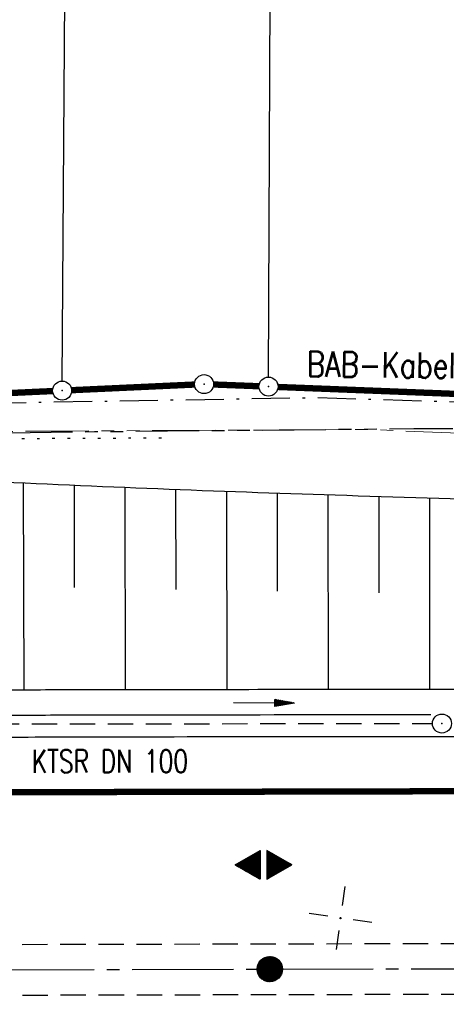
# Model space of a CAD drawing. Extents: x 0 to 1135, y 0 to 594.
# Tile 25 of 153: x 115 to 149, y 328 to 406. Entities that reach past the tile are written whole.
import ezdxf
from ezdxf.enums import TextEntityAlignment as Align

# ---------------------------------------------------------------- set-up
doc = ezdxf.new("R2010")
doc.units = 0
doc.header["$LTSCALE"] = 2
doc.header["$MEASUREMENT"] = 0
for name, pattern in [('ACHSE', [5.5, 4, -0.5, 0.5, -0.5]), ('AUSGEZOGEN', [0]), ('BAB-FM2', [2.6, 1.5, -0.5, 0.1, -0.5]), ('EinAusfädelung', [3.5, 2.5, -1]), ('GESTRICH-X2', [1.5, 1, -0.5]), ('PHANTOMX2', [5, 2.5, -0.5, 0.5, -0.5, 0.5, -0.5]), ('PUNKTX2_STR', [0.6, 0.1, -0.5])]:
    doc.linetypes.add(name, pattern=pattern)
doc.layers.get('0').update_dxf_attribs({"color": 8, "linetype": 'AUSGEZOGEN'})
for name, color, linetype in [('ACHSETOP', 250, 'ACHSE'), ('BAB_FM', 8, 'BAB-FM2'), ('BOESCHG', 8, 'AUSGEZOGEN'), ('EINAUSF', 8, 'EinAusfädelung'), ('FBRTOP', 8, 'AUSGEZOGEN'), ('GEF', 8, 'AUSGEZOGEN'), ('GRENZL', 8, 'AUSGEZOGEN'), ('GRENZL-BAB', 7, 'AUSGEZOGEN'), ('GRENZP-BAB', 7, 'AUSGEZOGEN'), ('HEKT_B', 250, 'CONTINUOUS'), ('KANAL', 200, 'GESTRICH-X2'), ('Lichtwellenleiter COLT', 8, 'PHANTOMX2'), ('Lichtwellenleiter GLH', 8, 'PHANTOMX2'), ('MS-UEBERFAHRT', 8, 'GESTRICH-X2'), ('MULDE', 8, 'AUSGEZOGEN'), ('NETZ', 250, 'AUSGEZOGEN'), ('NUTZUNG', 8, 'PUNKTX2_STR'), ('PFEILTOP', 8, 'AUSGEZOGEN'), ('SCHSYMBOL', 200, 'AUSGEZOGEN'), ('TEXTO', 200, 'CONTINUOUS')]:
    doc.layers.add(name, color=color, linetype=linetype)
doc.styles.add('ROMANS', font='romans.shx', dxfattribs={"width": 0.8})

# ---------------------------------------------------------------- blocks, each defined once
blk = doc.blocks.new('IKR')
at = {"color": 0}
for p, q in [((0, 1), (0, 2.5)), ((-2.5, 0), (-1, 0)), ((1, 0), (2.5, 0)), ((0, -2.5), (0, -1))]:
    blk.add_line(p, q, dxfattribs=at)
blk.add_circle((0, 0), 0.05, dxfattribs=at)
blk.add_point((0, 0), dxfattribs=at)
blk = doc.blocks.new('*X17')
at = {"color": 0}
for p, q in [((212.234, 257.394), (213.242, 258.402)), ((212.236, 257.466), (213.169, 258.4)), ((212.237, 257.326), (213.31, 258.399)), ((212.244, 257.262), (213.373, 258.392)), ((212.244, 257.545), (213.09, 258.391)), ((212.254, 257.202), (213.434, 258.381)), ((212.261, 257.633), (213.003, 258.375)), ((212.268, 257.145), (213.491, 258.368)), ((212.284, 257.09), (213.545, 258.351)), ((212.29, 257.732), (212.903, 258.346)), ((212.303, 257.038), (213.597, 258.333)), ((212.324, 256.988), (213.647, 258.312)), ((212.343, 257.856), (212.779, 258.293)), ((212.347, 256.941), (213.694, 258.288)), ((212.372, 256.895), (213.74, 258.263)), ((212.399, 256.852), (213.783, 258.236)), ((212.428, 256.81), (213.825, 258.207)), ((212.459, 256.77), (213.865, 258.176)), ((212.492, 256.732), (213.903, 258.143)), ((212.526, 256.696), (213.939, 258.109)), ((212.563, 256.662), (213.974, 258.073)), ((212.601, 256.629), (214.006, 258.035)), ((212.64, 256.598), (214.037, 257.995)), ((212.682, 256.569), (214.066, 257.953)), ((212.726, 256.542), (214.093, 257.91)), ((212.771, 256.517), (214.119, 257.864)), ((212.819, 256.493), (214.142, 257.817)), ((212.868, 256.472), (214.163, 257.767)), ((212.92, 256.454), (214.182, 257.715)), ((212.975, 256.437), (214.198, 257.661)), ((213.032, 256.424), (214.211, 257.603)), ((213.092, 256.414), (214.222, 257.543)), ((213.156, 256.407), (214.229, 257.479)), ((213.224, 256.404), (214.232, 257.412)), ((213.296, 256.406), (214.23, 257.339)), ((213.375, 256.414), (214.222, 257.26)), ((213.463, 256.43), (214.205, 257.173)), ((213.563, 256.46), (214.176, 257.073)), ((213.686, 256.512), (214.123, 256.949))]:
    blk.add_line(p, q, dxfattribs=at)
blk = doc.blocks.new('SRMAST2')
at = {"color": 0}
blk.add_circle((0, 0), 0.999, dxfattribs=at)
blk.add_point((0, 0), dxfattribs=at)
blk.add_blockref('*X17', (-213.233, -257.403))
blk = doc.blocks.new('GST')
at = {"color": 0}
blk.add_circle((0, 0), 0.75, dxfattribs=at)
blk.add_point((0, 0), dxfattribs=at)
blk = doc.blocks.new('10')
blk.add_blockref('GST', (0, 0))
blk = doc.blocks.new('PFEIL2')
at = {"color": 0}
for p, q in [((0.88, 0.002), (-2.401, -0.012)), ((0.881, -0.271), (0.879, 0.276)), ((0.879, 0.276), (2.429, 0.009)), ((0.911, 0.27), (0.879, 0.265)), ((0.965, 0.261), (0.879, 0.246)), ((1.019, 0.252), (0.879, 0.228)), ((1.073, 0.242), (0.879, 0.209)), ((1.127, 0.233), (0.879, 0.191)), ((1.181, 0.224), (0.879, 0.172)), ((1.235, 0.214), (0.879, 0.154)), ((1.289, 0.205), (0.879, 0.135)), ((1.343, 0.196), (0.879, 0.117)), ((1.397, 0.187), (0.879, 0.098)), ((1.451, 0.177), (0.879, 0.08)), ((1.505, 0.168), (0.879, 0.061)), ((1.559, 0.159), (0.88, 0.043)), ((1.613, 0.149), (0.88, 0.024)), ((1.668, 0.14), (0.88, 0.006)), ((1.722, 0.131), (0.88, -0.013)), ((1.776, 0.121), (0.88, -0.031)), ((1.83, 0.112), (0.88, -0.05)), ((1.884, 0.103), (0.88, -0.068)), ((1.938, 0.094), (0.88, -0.087)), ((1.992, 0.084), (0.88, -0.105)), ((2.046, 0.075), (0.88, -0.124)), ((2.1, 0.066), (0.88, -0.142)), ((2.154, 0.056), (0.88, -0.161)), ((2.208, 0.047), (0.88, -0.179)), ((2.262, 0.038), (0.881, -0.198)), ((2.316, 0.029), (0.881, -0.216)), ((2.37, 0.019), (0.881, -0.235)), ((2.424, 0.01), (0.881, -0.253)), ((2.429, 0.009), (0.881, -0.271))]:
    blk.add_line(p, q, dxfattribs=at)
blk = doc.blocks.new('*X22')
at = {"color": 0}
for p, q in [((377.752, 182.131), (378.016, 182.394)), ((377.764, 182.152), (378.012, 182.4)), ((377.776, 182.173), (378.009, 182.406)), ((377.788, 182.194), (378.006, 182.411)), ((377.8, 182.215), (378.003, 182.417)), ((377.813, 182.236), (377.999, 182.422)), ((377.825, 182.257), (377.996, 182.428)), ((377.837, 182.277), (377.993, 182.434)), ((377.849, 182.298), (377.99, 182.439)), ((377.861, 182.319), (377.986, 182.445)), ((377.873, 182.34), (377.983, 182.45)), ((377.885, 182.361), (377.98, 182.456)), ((377.897, 182.382), (377.977, 182.462)), ((377.909, 182.403), (377.973, 182.467)), ((377.921, 182.424), (377.97, 182.473)), ((377.933, 182.445), (377.967, 182.478)), ((377.945, 182.466), (377.964, 182.484)), ((377.107, 180.991), (378.197, 182.081)), ((377.112, 181.023), (378.187, 182.097)), ((377.116, 180.991), (378.2, 182.075)), ((377.124, 181.044), (378.184, 182.103)), ((377.125, 180.991), (378.203, 182.069)), ((377.133, 180.991), (378.206, 182.064)), ((377.136, 181.065), (378.181, 182.109)), ((377.142, 180.991), (378.21, 182.058)), ((377.148, 181.085), (378.177, 182.114)), ((377.151, 180.991), (378.213, 182.053)), ((377.16, 180.991), (378.216, 182.047)), ((377.161, 181.106), (378.174, 182.12)), ((377.169, 180.991), (378.219, 182.041)), ((377.173, 181.127), (378.171, 182.125)), ((377.178, 180.991), (378.223, 182.036)), ((377.185, 181.148), (378.168, 182.131)), ((377.186, 180.991), (378.226, 182.03)), ((377.195, 180.991), (378.229, 182.025)), ((377.197, 181.169), (378.164, 182.137)), ((377.204, 180.991), (378.232, 182.019)), ((377.209, 181.19), (378.161, 182.142)), ((377.213, 180.991), (378.236, 182.013)), ((377.221, 181.211), (378.158, 182.148)), ((377.222, 180.991), (378.239, 182.008)), ((377.231, 180.991), (378.242, 182.002)), ((377.233, 181.232), (378.155, 182.153)), ((377.239, 180.991), (378.245, 181.997)), ((377.245, 181.253), (378.151, 182.159)), ((377.248, 180.991), (378.248, 181.991)), ((377.257, 181.274), (378.148, 182.165)), ((377.257, 180.991), (378.252, 181.985)), ((377.266, 180.991), (378.255, 181.98)), ((377.269, 181.295), (378.145, 182.17)), ((377.275, 180.991), (378.258, 181.974)), ((377.281, 181.316), (378.142, 182.176)), ((377.284, 180.991), (378.261, 181.969)), ((377.292, 180.991), (378.265, 181.963)), ((377.293, 181.336), (378.138, 182.181)), ((377.301, 180.991), (378.268, 181.957)), ((377.305, 181.357), (378.135, 182.187)), ((377.31, 180.991), (378.271, 181.952)), ((377.318, 181.378), (378.132, 182.193)), ((377.319, 180.991), (378.274, 181.946)), ((377.328, 180.991), (378.278, 181.941)), ((377.33, 181.399), (378.129, 182.198)), ((377.337, 180.991), (378.281, 181.935)), ((377.342, 181.42), (378.126, 182.204)), ((377.346, 180.991), (378.284, 181.929)), ((377.354, 181.441), (378.122, 182.209)), ((377.354, 180.991), (378.287, 181.924)), ((377.363, 180.991), (378.291, 181.918)), ((377.366, 181.462), (378.119, 182.215)), ((377.372, 180.991), (378.294, 181.913)), ((377.378, 181.483), (378.116, 182.221)), ((377.381, 180.991), (378.297, 181.907)), ((377.39, 181.504), (378.113, 182.226)), ((377.39, 180.991), (378.3, 181.901)), ((377.399, 180.991), (378.303, 181.896)), ((377.402, 181.525), (378.109, 182.232)), ((377.407, 180.991), (378.307, 181.89)), ((377.414, 181.546), (378.106, 182.238)), ((377.416, 180.991), (378.31, 181.884)), ((377.425, 180.991), (378.313, 181.879)), ((377.426, 181.566), (378.103, 182.243)), ((377.434, 180.991), (378.316, 181.873)), ((377.438, 181.587), (378.1, 182.249)), ((377.443, 180.991), (378.32, 181.868)), ((377.45, 181.608), (378.096, 182.254)), ((377.452, 180.991), (378.323, 181.862)), ((377.46, 180.991), (378.326, 181.856)), ((377.462, 181.629), (378.093, 182.26)), ((377.469, 180.991), (378.329, 181.851)), ((377.474, 181.65), (378.09, 182.266)), ((377.478, 180.991), (378.333, 181.845)), ((377.487, 181.671), (378.087, 182.271)), ((377.487, 180.991), (378.336, 181.84)), ((377.496, 180.991), (378.339, 181.834)), ((377.499, 181.692), (378.083, 182.277)), ((377.505, 180.991), (378.342, 181.828)), ((377.511, 181.713), (378.08, 182.282)), ((377.513, 180.991), (378.346, 181.823)), ((377.522, 180.991), (378.349, 181.817)), ((377.523, 181.734), (378.077, 182.288)), ((377.531, 180.991), (378.352, 181.812)), ((377.535, 181.755), (378.074, 182.294)), ((377.54, 180.991), (378.355, 181.806)), ((377.547, 181.776), (378.071, 182.299)), ((377.549, 180.991), (378.358, 181.8)), ((377.559, 181.796), (378.067, 182.305)), ((377.571, 181.817), (378.064, 182.31)), ((377.583, 181.838), (378.061, 182.316)), ((377.595, 181.859), (378.058, 182.322)), ((377.607, 181.88), (378.054, 182.327)), ((377.619, 181.901), (378.051, 182.333)), ((377.631, 181.922), (378.048, 182.338)), ((377.644, 181.943), (378.045, 182.344)), ((377.656, 181.964), (378.041, 182.35)), ((377.668, 181.985), (378.038, 182.355)), ((377.68, 182.006), (378.035, 182.361)), ((377.692, 182.027), (378.032, 182.366)), ((377.704, 182.047), (378.028, 182.372)), ((377.716, 182.068), (378.025, 182.378)), ((377.728, 182.089), (378.022, 182.383)), ((377.74, 182.11), (378.019, 182.389)), ((377.558, 180.991), (378.362, 181.795)), ((377.566, 180.991), (378.365, 181.789)), ((377.575, 180.991), (378.368, 181.784)), ((377.584, 180.991), (378.371, 181.778)), ((377.593, 180.991), (378.375, 181.772)), ((377.602, 180.991), (378.378, 181.767)), ((377.611, 180.991), (378.381, 181.761)), ((377.62, 180.991), (378.384, 181.756)), ((377.628, 180.991), (378.388, 181.75)), ((377.637, 180.991), (378.391, 181.744)), ((377.646, 180.991), (378.394, 181.739)), ((377.655, 180.991), (378.397, 181.733)), ((377.664, 180.991), (378.401, 181.728)), ((377.673, 180.991), (378.404, 181.722)), ((377.681, 180.991), (378.407, 181.716)), ((377.69, 180.991), (378.41, 181.711)), ((377.699, 180.991), (378.413, 181.705)), ((377.708, 180.991), (378.417, 181.7)), ((377.717, 180.991), (378.42, 181.694)), ((377.726, 180.991), (378.423, 181.688)), ((377.734, 180.991), (378.426, 181.683)), ((377.743, 180.991), (378.43, 181.677)), ((377.752, 180.991), (378.433, 181.672)), ((377.761, 180.991), (378.436, 181.666)), ((377.77, 180.991), (378.439, 181.66)), ((377.779, 180.991), (378.443, 181.655)), ((377.787, 180.991), (378.446, 181.649)), ((377.796, 180.991), (378.449, 181.644)), ((377.805, 180.991), (378.452, 181.638)), ((377.814, 180.991), (378.456, 181.632)), ((377.823, 180.991), (378.459, 181.627)), ((377.832, 180.991), (378.462, 181.621)), ((377.84, 180.991), (378.465, 181.616)), ((377.849, 180.991), (378.468, 181.61)), ((377.858, 180.991), (378.472, 181.604)), ((377.867, 180.991), (378.475, 181.599)), ((377.876, 180.991), (378.478, 181.593)), ((377.885, 180.991), (378.481, 181.588)), ((377.894, 180.991), (378.485, 181.582)), ((377.902, 180.991), (378.488, 181.576)), ((377.911, 180.991), (378.491, 181.571)), ((377.92, 180.991), (378.494, 181.565)), ((377.929, 180.991), (378.498, 181.559)), ((377.938, 180.991), (378.501, 181.554)), ((377.947, 180.991), (378.504, 181.548)), ((377.955, 180.991), (378.507, 181.543)), ((377.964, 180.991), (378.511, 181.537)), ((377.973, 180.991), (378.514, 181.531)), ((377.982, 180.991), (378.517, 181.526)), ((377.991, 180.991), (378.52, 181.52)), ((378, 180.991), (378.523, 181.515)), ((378.008, 180.991), (378.527, 181.509)), ((378.017, 180.991), (378.53, 181.503)), ((378.026, 180.991), (378.533, 181.498)), ((378.035, 180.991), (378.536, 181.492)), ((378.044, 180.991), (378.54, 181.487)), ((378.053, 180.991), (378.543, 181.481)), ((378.061, 180.991), (378.546, 181.475)), ((378.07, 180.991), (378.549, 181.47)), ((378.079, 180.991), (378.553, 181.464)), ((378.088, 180.991), (378.556, 181.459)), ((378.097, 180.991), (378.559, 181.453)), ((378.106, 180.991), (378.562, 181.447)), ((378.114, 180.991), (378.565, 181.442)), ((378.123, 180.991), (378.569, 181.436)), ((378.132, 180.991), (378.572, 181.431)), ((378.141, 180.991), (378.575, 181.425)), ((378.15, 180.991), (378.578, 181.419)), ((378.159, 180.991), (378.582, 181.414)), ((378.168, 180.991), (378.585, 181.408)), ((378.176, 180.991), (378.588, 181.403)), ((378.185, 180.991), (378.591, 181.397)), ((378.194, 180.991), (378.595, 181.391)), ((378.203, 180.991), (378.598, 181.386)), ((378.212, 180.991), (378.601, 181.38)), ((378.221, 180.991), (378.604, 181.375)), ((378.229, 180.991), (378.608, 181.369)), ((378.238, 180.991), (378.611, 181.363)), ((378.247, 180.991), (378.614, 181.358)), ((378.256, 180.991), (378.617, 181.352)), ((378.265, 180.991), (378.62, 181.347)), ((378.274, 180.991), (378.624, 181.341)), ((378.282, 180.991), (378.627, 181.335)), ((378.291, 180.991), (378.63, 181.33)), ((378.3, 180.991), (378.633, 181.324)), ((378.309, 180.991), (378.637, 181.319)), ((378.318, 180.991), (378.64, 181.313)), ((378.327, 180.991), (378.643, 181.307)), ((378.335, 180.991), (378.646, 181.302)), ((378.344, 180.991), (378.65, 181.296)), ((378.353, 180.991), (378.653, 181.291)), ((378.362, 180.991), (378.656, 181.285)), ((378.371, 180.991), (378.659, 181.279)), ((378.38, 180.991), (378.663, 181.274)), ((378.388, 180.991), (378.666, 181.268)), ((378.397, 180.991), (378.669, 181.262)), ((378.406, 180.991), (378.672, 181.257)), ((378.415, 180.991), (378.675, 181.251)), ((378.424, 180.991), (378.679, 181.246)), ((378.433, 180.991), (378.682, 181.24)), ((378.442, 180.991), (378.685, 181.234)), ((378.45, 180.991), (378.688, 181.229)), ((378.459, 180.991), (378.692, 181.223)), ((378.468, 180.991), (378.695, 181.218)), ((378.477, 180.991), (378.698, 181.212)), ((378.486, 180.991), (378.701, 181.206)), ((378.495, 180.991), (378.705, 181.201)), ((378.503, 180.991), (378.708, 181.195)), ((378.512, 180.991), (378.711, 181.19)), ((378.521, 180.991), (378.714, 181.184)), ((378.53, 180.991), (378.718, 181.178)), ((378.539, 180.991), (378.721, 181.173)), ((378.548, 180.991), (378.724, 181.167)), ((378.556, 180.991), (378.727, 181.162)), ((378.565, 180.991), (378.73, 181.156)), ((378.574, 180.991), (378.734, 181.15)), ((378.583, 180.991), (378.737, 181.145)), ((378.592, 180.991), (378.74, 181.139)), ((378.601, 180.991), (378.743, 181.134)), ((378.609, 180.991), (378.747, 181.128)), ((378.618, 180.991), (378.75, 181.122)), ((378.627, 180.991), (378.753, 181.117)), ((378.636, 180.991), (378.756, 181.111)), ((378.645, 180.991), (378.76, 181.106)), ((378.654, 180.991), (378.763, 181.1)), ((378.662, 180.991), (378.766, 181.094)), ((378.671, 180.991), (378.769, 181.089)), ((378.68, 180.991), (378.773, 181.083)), ((378.689, 180.991), (378.776, 181.078)), ((378.698, 180.991), (378.779, 181.072)), ((378.707, 180.991), (378.782, 181.066)), ((378.716, 180.991), (378.785, 181.061)), ((378.724, 180.991), (378.789, 181.055)), ((378.733, 180.991), (378.792, 181.05)), ((378.742, 180.991), (378.795, 181.044)), ((378.751, 180.991), (378.798, 181.038)), ((378.76, 180.991), (378.802, 181.033)), ((378.769, 180.991), (378.805, 181.027)), ((378.777, 180.991), (378.808, 181.022)), ((378.786, 180.991), (378.811, 181.016)), ((378.795, 180.991), (378.815, 181.01)), ((378.804, 180.991), (378.818, 181.005)), ((378.813, 180.991), (378.821, 180.999)), ((377.099, 180.568), (377.108, 180.577)), ((377.102, 180.562), (377.117, 180.577)), ((377.106, 180.556), (377.126, 180.577)), ((377.109, 180.551), (377.135, 180.577)), ((377.112, 180.545), (377.144, 180.577)), ((377.115, 180.54), (377.153, 180.577)), ((377.119, 180.534), (377.161, 180.577)), ((377.122, 180.528), (377.17, 180.577)), ((377.125, 180.523), (377.179, 180.577)), ((377.128, 180.517), (377.188, 180.577)), ((377.131, 180.512), (377.197, 180.577)), ((377.135, 180.506), (377.206, 180.577)), ((377.138, 180.5), (377.214, 180.577)), ((377.141, 180.495), (377.223, 180.577)), ((377.144, 180.489), (377.232, 180.577)), ((377.148, 180.484), (377.241, 180.577)), ((377.151, 180.478), (377.25, 180.577)), ((377.154, 180.472), (377.259, 180.577)), ((377.157, 180.467), (377.267, 180.577)), ((377.161, 180.461), (377.276, 180.577)), ((377.164, 180.456), (377.285, 180.577)), ((377.167, 180.45), (377.294, 180.577)), ((377.17, 180.444), (377.303, 180.577)), ((377.174, 180.439), (377.312, 180.577)), ((377.177, 180.433), (377.32, 180.577)), ((377.18, 180.428), (377.329, 180.577)), ((377.183, 180.422), (377.338, 180.577)), ((377.186, 180.416), (377.347, 180.577)), ((377.19, 180.411), (377.356, 180.577)), ((377.193, 180.405), (377.365, 180.577)), ((377.196, 180.4), (377.373, 180.577)), ((377.199, 180.394), (377.382, 180.577)), ((377.203, 180.388), (377.391, 180.577)), ((377.206, 180.383), (377.4, 180.577)), ((377.209, 180.377), (377.409, 180.577)), ((377.212, 180.372), (377.418, 180.577)), ((377.216, 180.366), (377.427, 180.577)), ((377.219, 180.36), (377.435, 180.577)), ((377.222, 180.355), (377.444, 180.577)), ((377.225, 180.349), (377.453, 180.577)), ((377.229, 180.344), (377.462, 180.577)), ((377.232, 180.338), (377.471, 180.577)), ((377.235, 180.332), (377.48, 180.577)), ((377.238, 180.327), (377.488, 180.577)), ((377.241, 180.321), (377.497, 180.577)), ((377.245, 180.315), (377.506, 180.577)), ((377.248, 180.31), (377.515, 180.577)), ((377.251, 180.304), (377.524, 180.577)), ((377.254, 180.299), (377.533, 180.577)), ((377.258, 180.293), (377.541, 180.577)), ((377.261, 180.287), (377.55, 180.577)), ((377.264, 180.282), (377.559, 180.577)), ((377.267, 180.276), (377.568, 180.577)), ((377.271, 180.271), (377.577, 180.577)), ((377.274, 180.265), (377.586, 180.577)), ((377.277, 180.259), (377.594, 180.577)), ((377.28, 180.254), (377.603, 180.577)), ((377.284, 180.248), (377.612, 180.577)), ((377.287, 180.243), (377.621, 180.577)), ((377.29, 180.237), (377.63, 180.577)), ((377.293, 180.231), (377.639, 180.577)), ((377.296, 180.226), (377.647, 180.577)), ((377.3, 180.22), (377.656, 180.577)), ((377.303, 180.215), (377.665, 180.577)), ((377.306, 180.209), (377.674, 180.577)), ((377.309, 180.203), (377.683, 180.577)), ((377.313, 180.198), (377.692, 180.577)), ((377.316, 180.192), (377.701, 180.577)), ((377.319, 180.187), (377.709, 180.577)), ((377.322, 180.181), (377.718, 180.577)), ((377.326, 180.175), (377.727, 180.577)), ((377.329, 180.17), (377.736, 180.577)), ((377.332, 180.164), (377.745, 180.577)), ((377.335, 180.159), (377.754, 180.577)), ((377.339, 180.153), (377.762, 180.577)), ((377.342, 180.147), (377.771, 180.577)), ((377.345, 180.142), (377.78, 180.577)), ((377.348, 180.136), (377.789, 180.577)), ((377.351, 180.131), (377.798, 180.577)), ((377.355, 180.125), (377.807, 180.577)), ((377.358, 180.119), (377.815, 180.577)), ((377.361, 180.114), (377.824, 180.577)), ((377.364, 180.108), (377.833, 180.577)), ((377.368, 180.103), (377.842, 180.577)), ((377.371, 180.097), (377.851, 180.577)), ((377.374, 180.091), (377.86, 180.577)), ((377.377, 180.086), (377.868, 180.577)), ((377.381, 180.08), (377.877, 180.577)), ((377.384, 180.075), (377.886, 180.577)), ((377.387, 180.069), (377.895, 180.577)), ((377.39, 180.063), (377.904, 180.577)), ((377.394, 180.058), (377.913, 180.577)), ((377.397, 180.052), (377.921, 180.577)), ((377.4, 180.047), (377.93, 180.577)), ((377.403, 180.041), (377.939, 180.577)), ((377.406, 180.035), (377.948, 180.577)), ((377.41, 180.03), (377.957, 180.577)), ((377.413, 180.024), (377.966, 180.577)), ((377.416, 180.018), (377.975, 180.577)), ((377.419, 180.013), (377.983, 180.577)), ((377.423, 180.007), (377.992, 180.577)), ((377.426, 180.002), (378.001, 180.577)), ((377.429, 179.996), (378.01, 180.577)), ((377.432, 179.99), (378.019, 180.577)), ((377.436, 179.985), (378.028, 180.577)), ((377.439, 179.979), (378.036, 180.577)), ((377.442, 179.974), (378.045, 180.577)), ((377.445, 179.968), (378.054, 180.577)), ((377.449, 179.962), (378.063, 180.577)), ((377.452, 179.957), (378.072, 180.577)), ((377.455, 179.951), (378.081, 180.577)), ((377.458, 179.946), (378.089, 180.577)), ((377.461, 179.94), (378.098, 180.577)), ((377.465, 179.934), (378.107, 180.577)), ((377.468, 179.929), (378.116, 180.577)), ((377.471, 179.923), (378.125, 180.577)), ((377.474, 179.918), (378.134, 180.577)), ((377.478, 179.912), (378.142, 180.577)), ((377.481, 179.906), (378.151, 180.577)), ((377.484, 179.901), (378.16, 180.577)), ((377.487, 179.895), (378.169, 180.577)), ((377.491, 179.89), (378.178, 180.577)), ((377.494, 179.884), (378.187, 180.577)), ((377.497, 179.878), (378.196, 180.577)), ((377.5, 179.873), (378.204, 180.577)), ((377.504, 179.867), (378.213, 180.577)), ((377.507, 179.862), (378.222, 180.577)), ((377.51, 179.856), (378.231, 180.577)), ((377.513, 179.85), (378.24, 180.577)), ((377.516, 179.845), (378.249, 180.577)), ((377.52, 179.839), (378.257, 180.577)), ((377.523, 179.834), (378.266, 180.577)), ((377.526, 179.828), (378.275, 180.577)), ((377.529, 179.822), (378.284, 180.577)), ((377.533, 179.817), (378.293, 180.577)), ((377.536, 179.811), (378.302, 180.577)), ((377.539, 179.806), (378.31, 180.577)), ((377.542, 179.8), (378.319, 180.577)), ((377.546, 179.794), (378.328, 180.577)), ((377.549, 179.789), (378.337, 180.577)), ((377.552, 179.783), (378.346, 180.577)), ((377.555, 179.778), (378.355, 180.577)), ((377.559, 179.772), (378.363, 180.577)), ((377.562, 179.766), (378.372, 180.577)), ((377.565, 179.761), (378.381, 180.577)), ((377.568, 179.755), (378.39, 180.577)), ((377.571, 179.75), (378.399, 180.577)), ((377.575, 179.744), (378.408, 180.577)), ((377.578, 179.738), (378.416, 180.577)), ((377.581, 179.733), (378.425, 180.577)), ((377.584, 179.727), (378.434, 180.577)), ((377.588, 179.722), (378.443, 180.577)), ((377.591, 179.716), (378.452, 180.577)), ((377.594, 179.71), (378.461, 180.577)), ((377.597, 179.705), (378.47, 180.577)), ((377.601, 179.699), (378.478, 180.577)), ((377.604, 179.693), (378.487, 180.577)), ((377.607, 179.688), (378.496, 180.577)), ((377.61, 179.682), (378.505, 180.577)), ((377.614, 179.677), (378.514, 180.577)), ((377.617, 179.671), (378.523, 180.577)), ((377.62, 179.665), (378.531, 180.577)), ((377.623, 179.66), (378.54, 180.577)), ((377.626, 179.654), (378.549, 180.577)), ((377.63, 179.649), (378.558, 180.577)), ((377.633, 179.643), (378.567, 180.577)), ((377.636, 179.637), (378.576, 180.577)), ((377.639, 179.632), (378.584, 180.577)), ((377.643, 179.626), (378.593, 180.577)), ((377.646, 179.621), (378.602, 180.577)), ((377.649, 179.615), (378.611, 180.577)), ((377.652, 179.609), (378.62, 180.577)), ((377.656, 179.604), (378.629, 180.577)), ((377.659, 179.598), (378.637, 180.577)), ((377.662, 179.593), (378.646, 180.577)), ((377.665, 179.587), (378.655, 180.577)), ((377.669, 179.581), (378.664, 180.577)), ((377.672, 179.576), (378.673, 180.577)), ((377.675, 179.57), (378.682, 180.577)), ((377.678, 179.565), (378.69, 180.577)), ((377.681, 179.559), (378.699, 180.577)), ((377.685, 179.553), (378.708, 180.577)), ((377.688, 179.548), (378.717, 180.577)), ((377.691, 179.542), (378.726, 180.577)), ((377.694, 179.537), (378.735, 180.577)), ((377.698, 179.531), (378.744, 180.577)), ((377.701, 179.525), (378.752, 180.577)), ((377.704, 179.52), (378.761, 180.577)), ((377.707, 179.514), (378.77, 180.577)), ((377.711, 179.509), (378.779, 180.577)), ((377.714, 179.503), (378.788, 180.577)), ((377.717, 179.497), (378.797, 180.577)), ((377.72, 179.492), (378.805, 180.577)), ((377.724, 179.486), (378.814, 180.577)), ((377.733, 179.469), (378.806, 180.542)), ((377.736, 179.464), (378.794, 180.521)), ((377.74, 179.458), (378.781, 180.5)), ((377.743, 179.453), (378.769, 180.479)), ((377.746, 179.447), (378.757, 180.458)), ((377.749, 179.441), (378.745, 180.437)), ((377.753, 179.436), (378.733, 180.416)), ((377.756, 179.43), (378.721, 180.395)), ((377.759, 179.425), (378.709, 180.374)), ((377.762, 179.419), (378.697, 180.353)), ((377.766, 179.413), (378.685, 180.333)), ((377.769, 179.408), (378.673, 180.312)), ((377.772, 179.402), (378.661, 180.291)), ((377.775, 179.396), (378.649, 180.27)), ((377.779, 179.391), (378.637, 180.249)), ((377.782, 179.385), (378.624, 180.228)), ((377.785, 179.38), (378.612, 180.207)), ((377.788, 179.374), (378.6, 180.186)), ((377.791, 179.368), (378.588, 180.165)), ((377.795, 179.363), (378.576, 180.144)), ((377.798, 179.357), (378.564, 180.123)), ((377.801, 179.352), (378.552, 180.103)), ((377.804, 179.346), (378.54, 180.082)), ((377.808, 179.34), (378.528, 180.061)), ((377.811, 179.335), (378.516, 180.04)), ((377.814, 179.329), (378.504, 180.019)), ((377.817, 179.324), (378.492, 179.998)), ((377.821, 179.318), (378.48, 179.977)), ((377.824, 179.312), (378.468, 179.956)), ((377.827, 179.307), (378.455, 179.935)), ((377.83, 179.301), (378.443, 179.914)), ((377.834, 179.296), (378.431, 179.893)), ((377.837, 179.29), (378.419, 179.872)), ((377.84, 179.284), (378.407, 179.852)), ((377.843, 179.279), (378.395, 179.831)), ((377.846, 179.273), (378.383, 179.81)), ((377.85, 179.268), (378.371, 179.789)), ((377.853, 179.262), (378.359, 179.768)), ((377.856, 179.256), (378.347, 179.747)), ((377.859, 179.251), (378.335, 179.726)), ((377.863, 179.245), (378.323, 179.705)), ((377.866, 179.24), (378.311, 179.684)), ((377.869, 179.234), (378.298, 179.663)), ((377.872, 179.228), (378.286, 179.642)), ((377.876, 179.223), (378.274, 179.622)), ((377.879, 179.217), (378.262, 179.601)), ((377.882, 179.212), (378.25, 179.58)), ((377.885, 179.206), (378.238, 179.559)), ((377.889, 179.2), (378.226, 179.538)), ((377.892, 179.195), (378.214, 179.517)), ((377.895, 179.189), (378.202, 179.496)), ((377.898, 179.184), (378.19, 179.475)), ((377.901, 179.178), (378.178, 179.454)), ((377.905, 179.172), (378.166, 179.433)), ((377.908, 179.167), (378.154, 179.412)), ((377.911, 179.161), (378.142, 179.391)), ((377.914, 179.156), (378.129, 179.371)), ((377.918, 179.15), (378.117, 179.35)), ((377.921, 179.144), (378.105, 179.329)), ((377.924, 179.139), (378.093, 179.308)), ((377.927, 179.133), (378.081, 179.287)), ((377.931, 179.128), (378.069, 179.266)), ((377.934, 179.122), (378.057, 179.245)), ((377.937, 179.116), (378.045, 179.224)), ((377.94, 179.111), (378.033, 179.203)), ((377.944, 179.105), (378.021, 179.182)), ((377.947, 179.1), (378.009, 179.161)), ((377.95, 179.094), (377.997, 179.141)), ((377.953, 179.088), (377.985, 179.12)), ((377.956, 179.083), (377.972, 179.099))]:
    blk.add_line(p, q, dxfattribs=at)
blk = doc.blocks.new('HOCHP')
for points in [[(-0.012, 2.235), (-1.148, 0.268), (1.124, 0.268)], [(-0.012, -2.242), (-1.148, -0.275), (1.124, -0.275)]]:
    blk.add_lwpolyline(points, close=True)
at = {"xscale": 1.311372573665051, "yscale": 1.311372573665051, "zscale": 1.311372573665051}
blk.add_blockref('*X22', (-495.658, -237.078), dxfattribs=at)

msp = doc.modelspace()

# ---------------------------------------------------------------- linework, layer by layer
at = {"layer": 'ACHSETOP'}
msp.add_lwpolyline([(25, 330.956), (159.858, 331.26), (434.858, 331.882), (684.857, 332.446), (859.856, 332.841), (950, 333.044)], dxfattribs=at)
msp.add_lwpolyline([(25, 330.956), (159.858, 331.26), (434.858, 331.882), (684.857, 332.446), (859.856, 332.841), (950, 333.044)], dxfattribs=at)
at = {"layer": 'BAB_FM', "flags": 128}
msp.add_lwpolyline([(25, 365.806), (38.613, 367.062), (88.589, 375.449), (138.461, 376.285), (188.596, 374.799), (238.602, 372.211), (268.568, 373.689), (268.768, 311.064), (271.355, 311.036)], dxfattribs=at)
msp.add_lwpolyline([(25, 365.806), (38.613, 367.062), (88.589, 375.449), (138.461, 376.285), (188.596, 374.799), (238.602, 372.211), (268.568, 373.689), (268.768, 311.064), (271.355, 311.036)], dxfattribs=at)
at = {"layer": 'BOESCHG'}
for p, q in [((115.402, 369.56), (115.461, 353.215)), ((115.402, 369.56), (115.461, 353.215)), ((119.421, 369.38), (119.441, 361.304)), ((119.421, 369.38), (119.441, 361.304)), ((123.428, 369.209), (123.461, 353.236)), ((123.428, 369.209), (123.461, 353.236)), ((127.432, 369.048), (127.446, 361.146)), ((127.432, 369.048), (127.446, 361.146)), ((131.436, 368.897), (131.461, 353.251)), ((131.436, 368.897), (131.461, 353.251)), ((135.44, 368.755), (135.45, 361.006)), ((135.44, 368.755), (135.45, 361.006)), ((139.444, 368.622), (139.461, 353.262)), ((139.444, 368.622), (139.461, 353.262)), ((143.447, 368.497), (143.454, 360.881)), ((143.447, 368.497), (143.454, 360.881)), ((147.451, 368.375), (147.461, 353.269)), ((147.451, 368.375), (147.461, 353.269))]:
    msp.add_line(p, q, dxfattribs=at)
msp.add_lwpolyline([(25, 359.902, -0.01315), (37.579, 361.14, 0.016897), (69.123, 364.483, 0.034574), (89.44, 368.781, -0.072469), (99.3, 370.1, -0.009084), (112.066, 369.717, 0.004147), (140.022, 368.604, 0.001379), (169.054, 367.769, -0.002775), (183.476, 367.314, -0.026314), (197.788, 366.027, 0.016345), (220.774, 363.497, 0.011575), (254.634, 361.673, 0.02208), (272.415, 361.913, 0.002185), (283.14, 362.579, 0.000836), (311.176, 364.49, 0.001514), (323.961, 365.422, 0.006535), (326.919, 365.686, 0.144645), (332.325, 367.903, -0.052568), (345.61, 376.446, -0.012932), (348.514, 377.816, -0.007678), (353.497, 379.919)], format="xyb", dxfattribs=at)
msp.add_lwpolyline([(25, 359.902, -0.01315), (37.579, 361.14, 0.016897), (69.123, 364.483, 0.034574), (89.44, 368.781, -0.072469), (99.3, 370.1, -0.009084), (112.066, 369.717, 0.004147), (140.022, 368.604, 0.001379), (169.054, 367.769, -0.002775), (183.476, 367.314, -0.026314), (197.788, 366.027, 0.016345), (220.774, 363.497, 0.011575), (254.634, 361.673, 0.02208), (272.415, 361.913, 0.002185), (283.14, 362.579, 0.000836), (311.176, 364.49, 0.001514), (323.961, 365.422, 0.006535), (326.919, 365.686, 0.144645), (332.325, 367.903, -0.052568), (345.61, 376.446, -0.012932), (348.514, 377.816, -0.007678), (353.497, 379.919)], format="xyb", dxfattribs=at)
at = {"layer": 'EINAUSF', "const_width": 0.5, "flags": 128}
msp.add_lwpolyline([(25, 344.956), (159.827, 345.26), (322.923, 345.629)], dxfattribs=at)
msp.add_lwpolyline([(25, 344.956), (159.827, 345.26), (322.923, 345.629)], dxfattribs=at)
at = {"layer": 'FBRTOP'}
msp.add_lwpolyline([(25, 348.09, 0.000064), (27.358, 348.098, -0.000154), (41.009, 348.138, -0.00071), (49.308, 348.149, 0.000942), (55.559, 348.16, 0.004701), (59.408, 348.21, 0.001479), (71.641, 348.52, 0.003199), (83.323, 348.926, -0.004067), (92.514, 349.23, -0.001567), (100.072, 349.394, -0.0027), (104.459, 349.452, -0.000775), (111.395, 349.495, -0.000609), (120.225, 349.526, -0.000487), (152.665, 349.567, 0.000558), (180.983, 349.608, 0.000056), (198.297, 349.654, -0.000026), (235.492, 349.755, -0.000211), (250.678, 349.789, 0.000187), (267.792, 349.826, 0.007534), (274.21, 349.94, 0.003716)], format="xyb", dxfattribs=at)
msp.add_lwpolyline([(25, 348.09, 0.000064), (27.358, 348.098, -0.000154), (41.009, 348.138, -0.00071), (49.308, 348.149, 0.000942), (55.559, 348.16, 0.004701), (59.408, 348.21, 0.001479), (71.641, 348.52, 0.003199), (83.323, 348.926, -0.004067), (92.514, 349.23, -0.001567), (100.072, 349.394, -0.0027), (104.459, 349.452, -0.000775), (111.395, 349.495, -0.000609), (120.225, 349.526, -0.000487), (152.665, 349.567, 0.000558), (180.983, 349.608, 0.000056), (198.297, 349.654, -0.000026), (235.492, 349.755, -0.000211), (250.678, 349.789, 0.000187), (267.792, 349.826, 0.007534), (274.21, 349.94, 0.003716)], format="xyb", dxfattribs=at)
at = {"layer": 'GRENZL'}
for p, q in [((134.759, 377.901), (135.207, 488.497)), ((134.759, 377.901), (135.207, 488.497)), ((118.486, 377.583), (119.256, 485.648)), ((118.486, 377.583), (119.256, 485.648))]:
    msp.add_line(p, q, dxfattribs=at)
at = {"layer": 'GRENZL-BAB', "const_width": 0.5, "flags": 128}
for points in [[(128.924, 377.312), (119.23, 376.867)], [(128.924, 377.312), (119.23, 376.867)], [(134.007, 377.179), (130.423, 377.317)], [(134.007, 377.179), (130.423, 377.317)], [(117.731, 376.798), (90.306, 375.535)], [(117.731, 376.798), (90.306, 375.535)], [(174.104, 375.614), (135.506, 377.121)], [(174.104, 375.614), (135.506, 377.121)]]:
    msp.add_lwpolyline(points, dxfattribs=at)
at = {"layer": 'KANAL'}
msp.add_line((98.094, 350.519), (147.689, 350.587), dxfattribs=at)
at = {"layer": 'Lichtwellenleiter COLT', "lineweight": 0, "flags": 128}
msp.add_lwpolyline([(591.673, 456.754), (589.45, 456.664), (582.968, 456.481), (522.155, 463.025), (477.197, 462.371), (434.669, 456.696), (377.971, 421.892), (348.297, 393.83), (332.828, 379.187), (316.623, 373.243), (279.52, 369.647), (239.217, 369.191), (216.492, 370.687), (142.633, 373.768), (119.264, 373.648), (87.756, 373.46), (25, 363.52)], dxfattribs=at)
msp.add_lwpolyline([(591.673, 456.754), (589.45, 456.664), (582.968, 456.481), (522.155, 463.025), (477.197, 462.371), (434.669, 456.696), (377.971, 421.892), (348.297, 393.83), (332.828, 379.187), (316.623, 373.243), (279.52, 369.647), (239.217, 369.191), (216.492, 370.687), (142.633, 373.768), (119.264, 373.648), (87.756, 373.46), (25, 363.52)], dxfattribs=at)
at = {"layer": 'Lichtwellenleiter GLH', "flags": 128}
msp.add_lwpolyline([(25, 363.428), (40.707, 365.928), (60.104, 369.02), (83.081, 372.351), (100.381, 373.312), (121.046, 373.596), (142.528, 373.806), (146.206, 373.857), (164.296, 373.725), (180.085, 372.742), (201.876, 371.507), (222.361, 369.98), (239.073, 369.278), (241.679, 369.002), (264.476, 368.809), (289.284, 369.976), (305.533, 371.913), (320.401, 374.506), (332.734, 379.123), (340.679, 385.371), (377.063, 421.293), (389.346, 431.212), (406.18, 443.542), (414.446, 449.334), (420.614, 452.813), (440.044, 458.475), (459.739, 460.94), (482.407, 462.54), (499.832, 462.79), (521.861, 463.102), (534.327, 462.664), (544.169, 462.769), (586.824, 456.296)], dxfattribs=at)
msp.add_lwpolyline([(25, 363.428), (40.707, 365.928), (60.104, 369.02), (83.081, 372.351), (100.381, 373.312), (121.046, 373.596), (142.528, 373.806), (146.206, 373.857), (164.296, 373.725), (180.085, 372.742), (201.876, 371.507), (222.361, 369.98), (239.073, 369.278), (241.679, 369.002), (264.476, 368.809), (289.284, 369.976), (305.533, 371.913), (320.401, 374.506), (332.734, 379.123), (340.679, 385.371), (377.063, 421.293), (389.346, 431.212), (406.18, 443.542), (414.446, 449.334), (420.614, 452.813), (440.044, 458.475), (459.739, 460.94), (482.407, 462.54), (499.832, 462.79), (521.861, 463.102), (534.327, 462.664), (544.169, 462.769), (586.824, 456.296)], dxfattribs=at)
at = {"layer": 'MS-UEBERFAHRT', "flags": 128}
for points in [[(40.338, 332.99), (159.854, 333.26, 0.000002), (284.041, 333.541, -0.000001)], [(40.338, 332.99), (159.854, 333.26, 0.000002), (284.041, 333.541, -0.000001)], [(40.363, 328.99), (159.863, 329.26, 0.000002), (284.133, 329.541, -0.000001)], [(40.363, 328.99), (159.863, 329.26, 0.000002), (284.133, 329.541, -0.000001)]]:
    msp.add_lwpolyline(points, format="xyb", dxfattribs=at)
at = {"layer": 'MULDE'}
for points in [[(169.189, 353.296, -0.000051), (152.664, 353.272, -0.00005), (129.599, 353.243, 0.000122), (120.217, 353.23, 0.000461), (117.561, 353.223, 0.000198), (111.378, 353.2, 0.000494), (107.607, 353.18, 0.000586), (104.43, 353.156, 0.001151), (102.973, 353.14, 0.000565), (100.003, 353.098, 0.001569), (95.53, 353.015, 0.002257), (92.422, 352.933, 0.00056), (89.88, 352.852, 0.000212), (83.171, 352.628, 0.000469), (77.034, 352.414, -0.000523), (71.536, 352.223, -0.002063), (65.166, 352.035, -0.00225)], [(169.189, 353.296, -0.000051), (152.664, 353.272, -0.00005), (129.599, 353.243, 0.000122), (120.217, 353.23, 0.000461), (117.561, 353.223, 0.000198), (111.378, 353.2, 0.000494), (107.607, 353.18, 0.000586), (104.43, 353.156, 0.001151), (102.973, 353.14, 0.000565), (100.003, 353.098, 0.001569), (95.53, 353.015, 0.002257), (92.422, 352.933, 0.00056), (89.88, 352.852, 0.000212), (83.171, 352.628, 0.000469), (77.034, 352.414, -0.000523), (71.536, 352.223, -0.002063), (65.166, 352.035, -0.00225)], [(147.55, 351.265, -0.000039), (129.6, 351.243, 0.000122), (120.221, 351.23, 0.000461), (117.566, 351.224, 0.000198), (111.387, 351.2, 0.000494), (107.615, 351.18, 0.000588), (104.445, 351.156, 0.00115), (102.996, 351.14, 0.000564), (100.04, 351.098, 0.000675), (98.121, 351.066, 0.002258)], [(147.55, 351.265, -0.000039), (129.6, 351.243, 0.000122), (120.221, 351.23, 0.000461), (117.566, 351.224, 0.000198), (111.387, 351.2, 0.000494), (107.615, 351.18, 0.000588), (104.445, 351.156, 0.00115), (102.996, 351.14, 0.000564), (100.04, 351.098, 0.000675), (98.121, 351.066, 0.002258)]]:
    msp.add_lwpolyline(points, format="xyb", dxfattribs=at)
at = {"layer": 'NUTZUNG'}
msp.add_line((87.708, 372.915), (126.786, 373.117), dxfattribs=at)
msp.add_line((87.708, 372.915), (126.786, 373.117), dxfattribs=at)

# ---------------------------------------------------------------- block references
at = {"layer": 'GEF', "rotation": 270.1292971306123}
msp.add_blockref('HOCHP', (134.365, 339.413), dxfattribs=at)
msp.add_blockref('HOCHP', (134.365, 339.413), dxfattribs=at)
at = {"layer": 'GRENZP-BAB'}
for p in [(118.481, 376.833), (118.481, 376.833), (129.674, 377.346), (129.674, 377.346), (134.756, 377.151), (134.756, 377.151)]:
    msp.add_blockref('GST', p, dxfattribs=at)
at = {"layer": 'HEKT_B', "rotation": 81.92865950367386}
msp.add_blockref('SRMAST2', (134.859, 331.204), dxfattribs=at)
msp.add_blockref('SRMAST2', (134.859, 331.204), dxfattribs=at)
at = {"layer": 'NETZ', "rotation": 171.9288}
msp.add_blockref('IKR', (140.431, 335.235), dxfattribs=at)
msp.add_blockref('IKR', (140.431, 335.235), dxfattribs=at)
at = {"layer": 'PFEILTOP', "rotation": 359.680216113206}
msp.add_blockref('PFEIL2', (134.386, 352.195), dxfattribs=at)
msp.add_blockref('PFEIL2', (134.386, 352.195), dxfattribs=at)
at = {"layer": 'SCHSYMBOL', "rotation": 0.1293595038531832}
msp.add_blockref('10', (148.433, 350.576), dxfattribs=at)
msp.add_blockref('10', (148.433, 350.576), dxfattribs=at)

# ---------------------------------------------------------------- texts
at = {"layer": 'BAB_FM', "style": 'ROMANS', "width": 0.8}
msp.add_text('BAB-Kabel', height=2, rotation=359.31556, dxfattribs=at).set_placement((137.755, 377.94))
msp.add_text('BAB-Kabel', height=2, rotation=359.31556, dxfattribs=at).set_placement((137.755, 377.94))
at = {"layer": 'TEXTO', "style": 'ROMANS', "width": 0.75}
msp.add_text('KTSR DN 100', height=1.8, rotation=0.06546, dxfattribs=at).set_placement((122.252, 346.705), align=Align.CENTER)

doc.saveas('drawing.dxf')
